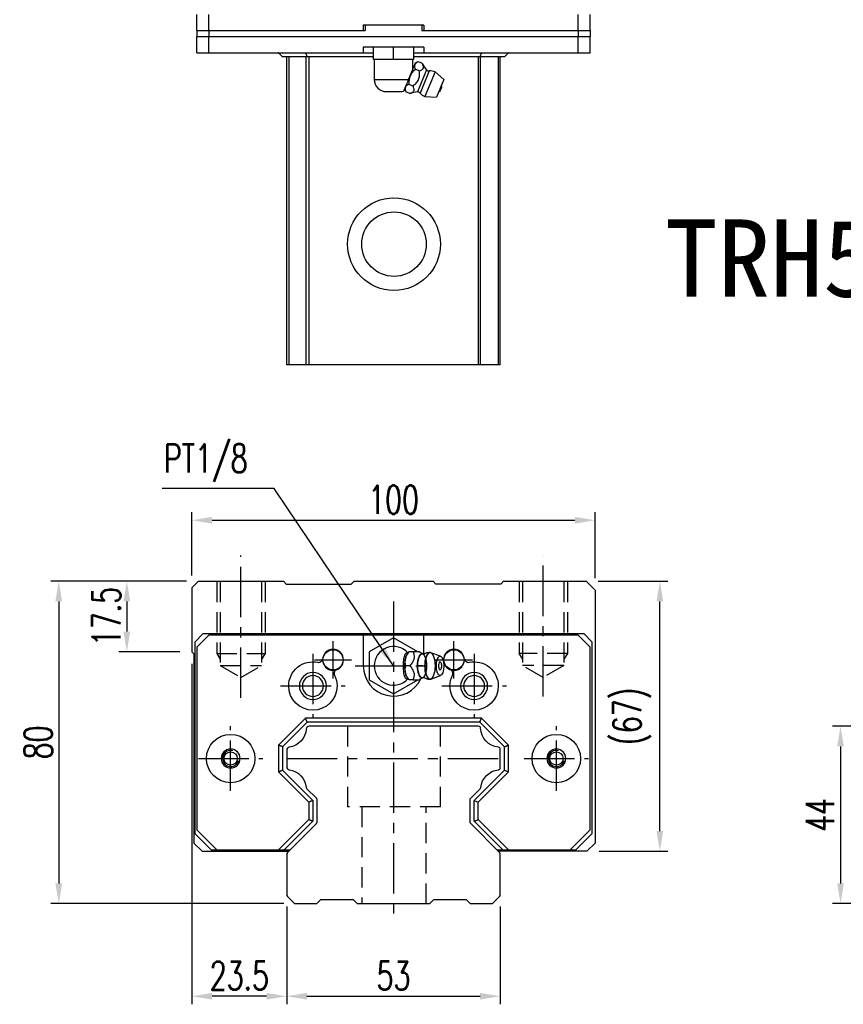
# Model space of a CAD drawing. Header units: millimetres. Extents: x 716 to 1262, y 158 to 653.
# Tile 1 of 3: x 716 to 921, y 163 to 408. Entities that reach past the tile are written whole.
import ezdxf
from ezdxf.enums import TextEntityAlignment as Align

# ---------------------------------------------------------------- set-up
doc = ezdxf.new("R2010")
doc.units = ezdxf.units.MM
doc.header["$LTSCALE"] = 10
doc.linetypes.add('CENTER', pattern=[2, 1.25, -0.25, 0.25, -0.25])
doc.linetypes.add('DASHED', pattern=[0.75, 0.5, -0.25])
for name, color, linetype in [('2', 7, 'Continuous'), ('4', 7, 'Continuous'), ('CHA', 7, 'Continuous'), ('CL', 1, 'CENTER'), ('DIM', 4, 'Continuous'), ('HID', 2, 'DASHED'), ('OUT', 3, 'Continuous')]:
    doc.layers.add(name, color=color, linetype=linetype)
doc.styles.add('DIM-7', font='SIMPLEX.shx', dxfattribs={"width": 0.7, "bigfont": 'chineset.shx'})
doc.styles.add('T', font='kaiu.ttf')
doc.dimstyles.new('CNS', dxfattribs={"dimtxt": 3.5, "dimasz": 2.5, "dimexe": 1, "dimexo": 1.5, "dimgap": 0.09, "dimtad": 0, "dimdsep": 46, "dimtxsty": 'DIM-7', "dimcen": 0.09, "dimclrd": 1, "dimclre": 1, "dimclrt": 4, "dimadec": 0, "dimazin": 0, "dimtfac": 1, "dimtix": 1, "dimtmove": 2, "dimatfit": 3, "dimfxl": 1, "dimtvp": 0.971429, "dimtolj": 1, "dimarcsym": 0})

# ---------------------------------------------------------------- blocks, each defined once
blk = doc.blocks.new('*D64')
at = {"layer": 'DEFPOINTS', "color": 0}
for p in [(782.7, 190.45), (835.7, 190.45), (835.7, 165.14)]:
    blk.add_point(p, dxfattribs=at)
at = {"layer": 'DIM', "color": 7, "lineweight": -2}
for p, q in [((782.7, 187.45), (782.7, 163.14)), ((835.7, 187.45), (835.7, 163.14)), ((787.7, 165.14), (830.7, 165.14))]:
    blk.add_line(p, q, dxfattribs=at)
at = {"layer": 'DIM', "color": 7}
for points in [[(787.7, 165.97), (787.7, 164.31), (782.7, 165.14)], [(830.7, 165.97), (830.7, 164.31), (835.7, 165.14)]]:
    blk.add_solid(points, dxfattribs=at)
at = {"layer": 'DIM', "color": 7, "insert": (809.2, 170.24), "char_height": 7, "attachment_point": 5, "style": 'DIM-7'}
blk.add_mtext('\\A1;53', dxfattribs=at)
blk = doc.blocks.new('*D65')
at = {"layer": 'DEFPOINTS', "color": 0}
for p in [(759.2, 250.64), (782.7, 190.45), (759.2, 165.14)]:
    blk.add_point(p, dxfattribs=at)
at = {"layer": 'DIM', "color": 7, "lineweight": -2}
for p, q in [((759.2, 247.64), (759.2, 163.14)), ((782.7, 187.45), (782.7, 163.14)), ((777.7, 165.14), (764.2, 165.14))]:
    blk.add_line(p, q, dxfattribs=at)
at = {"layer": 'DIM', "color": 7}
for points in [[(764.2, 165.97), (764.2, 164.31), (759.2, 165.14)], [(777.7, 165.97), (777.7, 164.31), (782.7, 165.14)]]:
    blk.add_solid(points, dxfattribs=at)
at = {"layer": 'DIM', "color": 7, "insert": (770.95, 170.24), "char_height": 7, "attachment_point": 5, "style": 'DIM-7'}
blk.add_mtext('\\A1;23.5', dxfattribs=at)
blk = doc.blocks.new('*D56')
at = {"layer": 'DEFPOINTS', "color": 0}
for p in [(760.81, 268.14), (743.04, 250.64), (759.2, 250.64)]:
    blk.add_point(p, dxfattribs=at)
at = {"layer": 'DIM', "color": 7, "lineweight": -2}
for p, q in [((757.81, 268.14), (741.04, 268.14)), ((743.04, 263.14), (743.04, 255.64)), ((756.2, 250.64), (741.04, 250.64))]:
    blk.add_line(p, q, dxfattribs=at)
at = {"layer": 'DIM', "color": 7}
for points in [[(742.21, 263.14), (743.87, 263.14), (743.04, 268.14)], [(742.21, 255.64), (743.87, 255.64), (743.04, 250.64)]]:
    blk.add_solid(points, dxfattribs=at)
at = {"layer": 'DIM', "color": 7, "insert": (737.94, 259.39), "char_height": 7, "attachment_point": 5, "rotation": 90, "style": 'DIM-7'}
blk.add_mtext('\\A1;17.5', dxfattribs=at)
blk = doc.blocks.new('*D66')
at = {"layer": 'DEFPOINTS', "color": 0}
for p in [(760.81, 268.14), (726.16, 188.14), (785.01, 188.14)]:
    blk.add_point(p, dxfattribs=at)
at = {"layer": 'DIM', "color": 7, "lineweight": -2}
for p, q in [((757.81, 268.14), (724.16, 268.14)), ((726.16, 263.14), (726.16, 193.14)), ((782.01, 188.14), (724.16, 188.14))]:
    blk.add_line(p, q, dxfattribs=at)
at = {"layer": 'DIM', "color": 7}
for points in [[(725.32, 263.14), (726.99, 263.14), (726.16, 268.14)], [(725.32, 193.14), (726.99, 193.14), (726.16, 188.14)]]:
    blk.add_solid(points, dxfattribs=at)
at = {"layer": 'DIM', "color": 7, "insert": (721.06, 228.14), "char_height": 7, "attachment_point": 5, "rotation": 90, "style": 'DIM-7'}
blk.add_mtext('\\A1;80', dxfattribs=at)
blk = doc.blocks.new('*D67')
at = {"layer": 'DEFPOINTS', "color": 0}
for p in [(857, 268.14), (875.28, 268.14), (857.2, 201.14)]:
    blk.add_point(p, dxfattribs=at)
at = {"layer": 'DIM', "color": 7, "lineweight": -2}
for p, q in [((860, 268.14), (877.28, 268.14)), ((875.28, 206.14), (875.28, 263.14)), ((860.2, 201.14), (877.28, 201.14))]:
    blk.add_line(p, q, dxfattribs=at)
at = {"layer": 'DIM', "color": 7}
for points in [[(874.45, 263.14), (876.12, 263.14), (875.28, 268.14)], [(874.45, 206.14), (876.12, 206.14), (875.28, 201.14)]]:
    blk.add_solid(points, dxfattribs=at)
at = {"layer": 'DIM', "color": 7, "insert": (868.35, 234.64), "char_height": 7, "attachment_point": 5, "rotation": 90, "style": 'DIM-7'}
blk.add_mtext('\\A1;(67)', dxfattribs=at)
blk = doc.blocks.new('*D57')
at = {"layer": 'DEFPOINTS', "color": 0}
for p in [(940.86, 232.14), (920.1, 188.14), (940.86, 188.14)]:
    blk.add_point(p, dxfattribs=at)
at = {"layer": 'DIM', "color": 7, "lineweight": -2}
for p, q in [((937.86, 232.14), (918.1, 232.14)), ((920.1, 227.14), (920.1, 193.14)), ((937.86, 188.14), (918.1, 188.14))]:
    blk.add_line(p, q, dxfattribs=at)
at = {"layer": 'DIM', "color": 7}
for points in [[(919.27, 227.14), (920.93, 227.14), (920.1, 232.14)], [(919.27, 193.14), (920.93, 193.14), (920.1, 188.14)]]:
    blk.add_solid(points, dxfattribs=at)
at = {"layer": 'DIM', "color": 7, "insert": (915, 210.14), "char_height": 7, "attachment_point": 5, "rotation": 90, "style": 'DIM-7'}
blk.add_mtext('\\A1;44', dxfattribs=at)
blk = doc.blocks.new('*D76')
at = {"layer": 'DEFPOINTS', "color": 0}
for p in [(859.2, 283.28), (759.2, 266.54), (859.2, 265.94)]:
    blk.add_point(p, dxfattribs=at)
at = {"layer": 'DIM', "color": 7, "lineweight": -2}
for p, q in [((759.2, 269.54), (759.2, 285.28)), ((859.2, 268.94), (859.2, 285.28)), ((764.2, 283.28), (854.2, 283.28))]:
    blk.add_line(p, q, dxfattribs=at)
at = {"layer": 'DIM', "color": 7}
for points in [[(764.2, 284.11), (764.2, 282.44), (759.2, 283.28)], [(854.2, 284.11), (854.2, 282.44), (859.2, 283.28)]]:
    blk.add_solid(points, dxfattribs=at)
at = {"layer": 'DIM', "color": 7, "insert": (809.2, 288.38), "char_height": 7, "attachment_point": 5, "style": 'DIM-7'}
blk.add_mtext('\\A1;100', dxfattribs=at)

msp = doc.modelspace()

# ---------------------------------------------------------------- linework, layer by layer
at = {"color": 7, "linetype": 'Continuous', "lineweight": 25}
for p, q in [((760.403, 404.809), (760.403, 408.809)), ((763.403, 404.809), (763.403, 408.809)), ((855.003, 404.809), (855.003, 408.809)), ((858.003, 404.809), (858.003, 408.809)), ((816.703, 406.159), (801.703, 406.159)), ((801.703, 406.159), (801.703, 404.809)), ((802.203, 406.209), (802.203, 404.809)), ((802.203, 406.209), (816.203, 406.209)), ((802.203, 406.159), (802.203, 404.809)), ((816.203, 406.209), (816.203, 404.809)), ((816.203, 406.159), (816.203, 404.809)), ((816.703, 406.159), (816.703, 404.809)), ((760.403, 404.809), (763.403, 404.809)), ((760.403, 404.809), (760.403, 403.309)), ((760.403, 404.809), (763.403, 404.809)), ((760.403, 399.309), (760.403, 403.309)), ((760.403, 403.309), (763.403, 403.309)), ((760.403, 403.309), (763.403, 403.309)), ((763.403, 404.809), (801.703, 404.809)), ((763.403, 404.809), (763.403, 403.309)), ((763.403, 404.809), (802.203, 404.809)), ((763.403, 399.309), (763.403, 403.309)), ((763.403, 403.309), (855.003, 403.309)), ((763.403, 403.309), (855.003, 403.309)), ((816.203, 404.809), (855.003, 404.809)), ((816.703, 404.809), (855.003, 404.809)), ((855.003, 404.809), (858.003, 404.809)), ((855.003, 404.809), (855.003, 403.309)), ((855.003, 404.809), (858.003, 404.809)), ((855.003, 399.309), (855.003, 403.309)), ((855.003, 403.309), (858.003, 403.309)), ((855.003, 403.309), (858.003, 403.309)), ((858.003, 404.809), (858.003, 403.309)), ((858.003, 399.309), (858.003, 403.309)), ((760.403, 399.309), (763.403, 399.309)), ((763.403, 399.309), (801.703, 399.309)), ((780.769, 399.244), (780.676, 399.309)), ((780.703, 399.309), (781.703, 398.309)), ((787.376, 399.309), (787.79, 398.309)), ((816.703, 400.659), (801.703, 400.659)), ((801.703, 400.659), (801.703, 399.309)), ((801.703, 399.309), (804.203, 399.309)), ((804.203, 397.659), (804.203, 400.659)), ((809.203, 397.659), (809.203, 400.659)), ((814.203, 397.659), (814.203, 400.659)), ((814.203, 399.309), (816.703, 399.309)), ((816.703, 400.659), (816.703, 399.309)), ((816.703, 399.309), (855.003, 399.309)), ((831.033, 399.309), (830.618, 398.309)), ((837.703, 399.309), (836.703, 398.309)), ((837.731, 399.309), (837.638, 399.244)), ((855.003, 399.309), (858.003, 399.309)), ((787.79, 398.309), (781.703, 398.309)), ((782.702, 321.809), (782.702, 398.309)), ((783.345, 321.809), (783.345, 398.309)), ((787.569, 321.809), (787.569, 398.309)), ((804.203, 398.309), (787.79, 398.309)), ((788.317, 321.809), (788.317, 398.309)), ((809.203, 397.659), (804.203, 397.659)), ((804.403, 397.659), (804.403, 392.659)), ((814.203, 397.659), (809.203, 397.659)), ((814.589, 396.745), (812.767, 392.347)), ((814.003, 395.332), (814.003, 397.659)), ((830.618, 398.309), (814.203, 398.309)), ((815.362, 397.065), (814.589, 396.745)), ((816.361, 396.651), (815.362, 397.065)), ((830.324, 321.809), (830.324, 398.309)), ((836.703, 398.309), (830.618, 398.309)), ((830.823, 321.809), (830.823, 398.309)), ((835.254, 321.809), (835.254, 398.309)), ((835.702, 321.809), (835.702, 398.309)), ((815.588, 394.784), (814.588, 395.198)), ((817.422, 395.042), (815.156, 389.571)), ((818.059, 394.785), (815.788, 389.303)), ((819.52, 394.54), (816.995, 388.443)), ((821.67, 392.675), (819.52, 394.54)), ((804.403, 392.659), (812.896, 392.659)), ((814.041, 391.05), (813.042, 391.465)), ((821.67, 392.675), (819.834, 388.241)), ((807.403, 389.659), (811.003, 389.659)), ((811.948, 390.37), (812.268, 389.598)), ((813.268, 389.184), (812.268, 389.598)), ((816.995, 388.443), (819.834, 388.241)), ((783.345, 321.809), (782.702, 321.809)), ((787.569, 321.809), (783.345, 321.809)), ((788.317, 321.809), (787.569, 321.809)), ((830.324, 321.809), (788.317, 321.809)), ((830.823, 321.809), (830.324, 321.809)), ((835.254, 321.809), (830.823, 321.809)), ((835.702, 321.809), (835.254, 321.809))]:
    msp.add_line(p, q, dxfattribs=at)
for radius in [11.5, 8]:
    msp.add_circle((809.32, 351.809), radius, dxfattribs=at)
for centre, radius, start, end in [((821.836, 399.106), 6, 204.03595, 222.63712), ((818.011, 395.584), 0.8, 222.63712, 273.45127), ((818.257, 391.491), 3.3, 67.5, 93.45127), ((807.403, 392.659), 3, 180, 270), ((819.351, 391.038), 1.817, 304.10151, 10.89849), ((811.003, 392.659), 3, 270, 283.68025), ((815.403, 383.576), 6, 92.36288, 110.89391), ((815.189, 388.772), 0.8, 41.54873, 92.36288), ((818.257, 391.491), 3.3, 221.54873, 247.5)]:
    msp.add_arc(centre, radius, start, end, dxfattribs=at)
for points, knots in [([(815.362, 397.065), (815.155, 396.98), (814.969, 396.882), (814.741, 396.705), (814.673, 396.641), (814.558, 396.501), (814.51, 396.424), (814.408, 396.18), (814.391, 395.999), (814.439, 395.609), (814.502, 395.406), (814.588, 395.198)], [0, 0, 0, 0, 0.25, 0.25, 0.375, 0.375, 0.5, 0.5, 0.75, 0.75, 1, 1, 1, 1]), ([(815.588, 394.784), (815.804, 394.866), (816.014, 394.952), (816.283, 395.113), (816.365, 395.173), (816.499, 395.306), (816.552, 395.38), (816.621, 395.546), (816.637, 395.637), (816.636, 395.826), (816.621, 395.925), (816.544, 396.23), (816.456, 396.44), (816.361, 396.651)], [0, 0, 0, 0, 0.25, 0.25, 0.375, 0.375, 0.5, 0.5, 0.625, 0.625, 0.75, 0.75, 1, 1, 1, 1]), ([(814.588, 395.198), (814.323, 394.968), (814.073, 394.72), (813.633, 394.165), (813.45, 393.865), (813.248, 393.377), (813.192, 393.207), (813.107, 392.866), (813.076, 392.693), (813.016, 392.17), (813.017, 391.813), (813.042, 391.465)], [0, 0, 0, 0, 0.25, 0.25, 0.5, 0.5, 0.625, 0.625, 0.75, 0.75, 1, 1, 1, 1]), ([(814.041, 391.05), (814.318, 391.279), (814.589, 391.513), (814.955, 391.906), (815.07, 392.046), (815.271, 392.341), (815.357, 392.497), (815.495, 392.828), (815.545, 393.002), (815.612, 393.353), (815.629, 393.531), (815.649, 394.07), (815.622, 394.428), (815.588, 394.784)], [0, 0, 0, 0, 0.25, 0.25, 0.375, 0.375, 0.5, 0.5, 0.625, 0.625, 0.75, 0.75, 1, 1, 1, 1]), ([(812.896, 392.659), (812.81, 392.451), (812.637, 392.033), (812.359, 391.363), (812.113, 390.768), (811.917, 390.295), (811.756, 389.907), (811.684, 389.732), (811.699, 389.769), (811.705, 389.782)], [0, 0, 0, 0, 0.1322509, 0.2649098, 0.3927052, 0.5165745, 0.6475103, 0.8744064, 1, 1, 1, 1]), ([(813.042, 391.465), (812.835, 391.379), (812.65, 391.281), (812.421, 391.105), (812.353, 391.041), (812.238, 390.9), (812.19, 390.823), (812.088, 390.579), (812.071, 390.398), (812.119, 390.008), (812.182, 389.805), (812.268, 389.598)], [0, 0, 0, 0, 0.25, 0.25, 0.375, 0.375, 0.5, 0.5, 0.75, 0.75, 1, 1, 1, 1]), ([(813.268, 389.184), (813.484, 389.266), (813.694, 389.352), (813.963, 389.512), (814.045, 389.572), (814.179, 389.705), (814.232, 389.779), (814.301, 389.945), (814.317, 390.036), (814.316, 390.225), (814.301, 390.324), (814.224, 390.63), (814.136, 390.84), (814.041, 391.05)], [0, 0, 0, 0, 0.25, 0.25, 0.375, 0.375, 0.5, 0.5, 0.625, 0.625, 0.75, 0.75, 1, 1, 1, 1])]:
    msp.add_open_spline(points, degree=3, knots=knots, dxfattribs=at)
at = {"layer": '2', "color": 7, "linetype": 'Continuous'}
for p, q in [((809.202, 254.071), (803.202, 250.607)), ((815.202, 250.607), (809.202, 254.071)), ((803.202, 250.607), (803.202, 243.678)), ((813.03, 250.644), (812.722, 250.278)), ((815.643, 250.642), (814.047, 250.642)), ((820.879, 249.519), (818.432, 250.411)), ((818.432, 243.874), (820.879, 244.765)), ((803.202, 243.678), (809.202, 240.214)), ((809.202, 240.214), (815.202, 243.678)), ((812.722, 244.007), (813.03, 243.641))]:
    msp.add_line(p, q, dxfattribs=at)
at = {"layer": '2', "color": 0, "linetype": 'Continuous'}
for p, q in [((830.324, 232.142), (788.317, 232.142)), ((782.702, 226.213), (782.702, 222.071)), ((835.702, 221.85), (835.702, 226.434)), ((787.702, 216.643), (790.056, 214.29)), ((828.349, 214.287), (830.703, 216.641)), ((790.202, 213.936), (790.202, 208.348)), ((828.202, 208.35), (828.202, 213.934)), ((790.056, 207.994), (782.995, 200.933)), ((835.409, 200.936), (828.349, 207.997)), ((782.702, 200.226), (782.702, 190.454)), ((835.702, 190.451), (835.702, 200.229)), ((782.922, 189.924), (784.484, 188.362)), ((790.204, 188.142), (791.203, 189.141)), ((791.203, 189.142), (799.203, 189.142)), ((799.203, 189.143), (800.203, 188.142)), ((818.203, 188.142), (819.203, 189.142)), ((819.203, 189.142), (827.203, 189.142)), ((827.203, 189.143), (828.203, 188.143)), ((833.924, 188.362), (835.483, 189.921)), ((785.014, 188.142), (790.204, 188.142)), ((800.203, 188.142), (818.203, 188.142)), ((828.203, 188.142), (833.393, 188.142))]:
    msp.add_line(p, q, dxfattribs=at)
at = {"layer": '2', "color": 0, "linetype": 'DASHED'}
for p, q in [((797.82, 232.142), (797.82, 212.142)), ((820.82, 212.142), (820.82, 232.142)), ((820.82, 212.142), (797.82, 212.142)), ((801.32, 212.142), (801.32, 188.142)), ((817.32, 188.142), (817.32, 212.142))]:
    msp.add_line(p, q, dxfattribs=at)
at = {"layer": '2', "color": 7, "linetype": 'Continuous'}
for centre, radius, start, end in [((809.202, 247.142), 4.8, 41.84413, 318.15588), ((819.351, 247.142), 1.817, 0, 25.36197), ((819.351, 247.142), 1.817, 334.63803, 0)]:
    msp.add_arc(centre, radius, start, end, dxfattribs=at)
at = {"layer": '2', "color": 0, "linetype": 'Continuous', "extrusion": (0, 0, -1)}
for centre, radius, start, end in [((-782.635, 231.854), 4.95, 184.64882, 261.76029), ((-835.77, 231.854), 4.95, 275.97572, 357.77095), ((-782.635, 216.429), 4.95, 98.23971, 174.02214), ((-835.77, 216.429), 4.95, 5.95157, 84.02428), ((-789.702, 213.936), 0.5, 135, 180), ((-828.702, 213.934), 0.5, 0, 45.00002), ((-789.702, 208.348), 0.5, 180, 224.99999), ((-828.702, 208.35), 0.5, 315, 0)]:
    msp.add_arc(centre, radius, start, end, dxfattribs=at)
at = {"layer": '2', "color": 0, "linetype": 'Continuous'}
for centre, radius, start, end in [((788.317, 231.392), 0.75, 90, 175.35118), ((830.324, 231.642), 0.5, 2.22905, 90), ((783.452, 226.213), 0.75, 98.23971, 180), ((835.202, 226.434), 0.5, 0, 84.02428), ((783.452, 222.071), 0.75, 180, 261.76029), ((835.202, 221.85), 0.5, 275.97572, 0), ((788.056, 216.997), 0.5, 185.97786, 225), ((830.349, 216.995), 0.5, 314.99998, 354.04843), ((783.702, 200.226), 1, 135.00001, 180), ((834.702, 200.229), 1, 0, 45), ((783.452, 190.454), 0.75, 180, 225.00008), ((785.014, 188.892), 0.75, 225.00008, 270), ((833.393, 188.892), 0.75, 270, 314.99994), ((834.952, 190.451), 0.75, 314.99994, 0)]:
    msp.add_arc(centre, radius, start, end, dxfattribs=at)
at = {"layer": '2', "color": 7, "linetype": 'Continuous'}
for centre, major_axis, start_param, end_param in [((813.268, 247.142), (0, 3.445), 0.4270949, 2.7144982), ((816.29, 247.142), (0, 2.962), 0, 3.1415928), ((816.29, 247.142), (0, 2.962), 6.0887993, 6.2831853), ((818.257, 247.142), (0, 3.3), 0, 3.1415926), ((818.257, 247.142), (0, 3.3), 6.1447586, 6.2831853), ((820.752, 247.142), (0, 1), 0, 3.1415928), ((820.752, 247.142), (0, 1), 5.6040129, 6.2831853), ((820.752, 247.142), (0, 1), 3.1415926, 3.8208643), ((816.29, 247.142), (0, 2.962), 3.1415926, 3.3370582), ((818.257, 247.142), (0, 3.3), 3.1415927, 3.2801171)]:
    msp.add_ellipse(centre, major_axis=major_axis, ratio=0.382683, start_param=start_param, end_param=end_param, dxfattribs=at)
for centre, major_axis in [((816.29, 247.142), (0, 2.962)), ((818.257, 247.142), (0, 3.3)), ((820.752, 247.142), (0, 2.4))]:
    msp.add_ellipse(centre, major_axis=major_axis, ratio=0.382683, dxfattribs=at)
for points, knots in [([(812.769, 243.954), (812.725, 243.92), (812.679, 243.896), (812.542, 243.856), (812.448, 243.87), (812.274, 243.981), (812.191, 244.076), (812.047, 244.326), (811.983, 244.482), (811.874, 244.843), (811.83, 245.052), (811.737, 245.648), (811.709, 246.059), (811.676, 247.059), (811.679, 247.664), (811.736, 248.559), (811.768, 248.867), (811.861, 249.385), (811.917, 249.608), (812.056, 249.983), (812.14, 250.14), (812.312, 250.338), (812.399, 250.394), (812.572, 250.426), (812.659, 250.405), (812.751, 250.344), (812.76, 250.338), (812.769, 250.331)], [0, 0, 0, 0, 0.0360275, 0.0360275, 0.1070265, 0.1070265, 0.1753847, 0.1753847, 0.2415106, 0.2415106, 0.3113086, 0.3113086, 0.4329125, 0.4329125, 0.6100429, 0.6100429, 0.7029399, 0.7029399, 0.7803107, 0.7803107, 0.858407, 0.858407, 0.9263707, 0.9263707, 0.9927712, 0.9927712, 1, 1, 1, 1]), ([(812.273, 247.143), (812.102, 247.69), (812.024, 248.275), (812.291, 249.497), (812.631, 250.092), (813.046, 250.642)], [0, 0, 0, 0, 0.5, 0.5, 1, 1, 1, 1]), ([(814.047, 250.642), (814.166, 250.296), (814.277, 249.942), (814.335, 249.313), (814.317, 249.045), (814.171, 248.517), (814.044, 248.255), (813.71, 247.708), (813.494, 247.423), (813.274, 247.143)], [0, 0, 0, 0, 0.316279, 0.316279, 0.5305075, 0.5305075, 0.7443494, 0.7443494, 1, 1, 1, 1]), ([(816.534, 250.046), (816.359, 250.132), (816.03, 250.318), (815.728, 250.554), (815.628, 250.657), (815.627, 250.658)], [0, 0, 0, 0, 0.4665667, 0.9926759, 1, 1, 1, 1]), ([(816.678, 250.041), (816.679, 250.041), (816.678, 250.04), (816.543, 250.031), (816.529, 250.04), (816.525, 250.044)], [0, 0, 0, 0, 0.2139158, 0.7161953, 1, 1, 1, 1]), ([(818.258, 250.421), (818.093, 250.431), (817.694, 250.42), (817.152, 250.275), (816.808, 250.102), (816.68, 250.024)], [0, 0, 0, 0, 0.2958099, 0.7301371, 1, 1, 1, 1]), ([(813.046, 243.643), (812.633, 244.19), (812.297, 244.775), (812.024, 245.997), (812.101, 246.592), (812.273, 247.142)], [0, 0, 0, 0, 0.5, 0.5, 1, 1, 1, 1]), ([(813.274, 247.142), (813.545, 246.796), (813.813, 246.442), (814.149, 245.813), (814.25, 245.545), (814.337, 245.017), (814.326, 244.755), (814.234, 244.208), (814.143, 243.923), (814.047, 243.643)], [0, 0, 0, 0, 0.316279, 0.316279, 0.5305075, 0.5305075, 0.7443494, 0.7443494, 1, 1, 1, 1]), ([(814.047, 243.642), (814.602, 243.642), (815.163, 243.642), (815.62, 243.642), (815.658, 243.642), (815.644, 243.642)], [0, 0, 0, 0, 0.6004936, 0.6004936, 1, 1, 1, 1]), ([(815.646, 243.639), (815.664, 243.657), (815.803, 243.795), (816.106, 244.024), (816.422, 244.182), (816.534, 244.232)], [0, 0, 0, 0, 0.0950335, 0.7034174, 1, 1, 1, 1]), ([(816.52, 244.238), (816.536, 244.247), (816.567, 244.267), (816.703, 244.228), (816.69, 244.239), (816.688, 244.241)], [0, 0, 0, 0, 0.3884838, 0.9316371, 1, 1, 1, 1]), ([(816.685, 244.26), (816.816, 244.18), (817.161, 244.006), (817.701, 243.866), (818.096, 243.852), (818.258, 243.86)], [0, 0, 0, 0, 0.2760067, 0.7089354, 1, 1, 1, 1])]:
    msp.add_open_spline(points, degree=3, knots=knots, dxfattribs=at)
for points, degree in [([(813.046, 250.642), (813.035, 250.642), (813.029, 250.642), (813.029, 250.642)], 3), ([(814.047, 250.642), (813.046, 250.642)], 1), ([(813.274, 247.142), (812.273, 247.142)], 1), ([(814.047, 243.642), (813.046, 243.642)], 1)]:
    msp.add_open_spline(points, degree=degree, dxfattribs=at)
at = {"layer": '4', "color": 7, "linetype": 'DASHED'}
msp.add_open_spline([(816.367, 247.142), (815.366, 247.143)], degree=1, dxfattribs=at)
at = {"layer": 'CL', "color": 0}
for p, q in [((771.336, 239.211), (771.336, 274.555)), ((846.336, 239.511), (846.336, 274.555)), ((782.702, 224.142), (835.702, 224.142))]:
    msp.add_line(p, q, dxfattribs=at)
at = {"layer": 'CL', "color": 7}
for p, q in [((809.202, 263.142), (809.202, 183.142)), ((794.202, 244.042), (794.202, 253.242)), ((824.202, 244.042), (824.202, 253.242)), ((789.202, 250.142), (789.202, 234.142)), ((829.202, 250.142), (829.202, 234.142)), ((789.602, 248.642), (798.802, 248.642)), ((799.702, 247.142), (818.702, 247.142)), ((819.602, 248.642), (828.802, 248.642)), ((781.202, 242.142), (797.202, 242.142)), ((821.202, 242.142), (837.202, 242.142)), ((768.802, 216.142), (768.802, 232.142)), ((849.602, 216.142), (849.602, 232.142)), ((760.802, 224.142), (776.802, 224.142)), ((841.602, 224.142), (857.602, 224.142))]:
    msp.add_line(p, q, dxfattribs=at)
at = {"layer": 'HID', "color": 0}
for p, q in [((765.336, 267.943), (765.336, 250.243)), ((766.186, 267.943), (766.186, 247.243)), ((776.486, 267.943), (776.486, 247.243)), ((777.336, 267.943), (777.336, 250.243)), ((840.336, 267.943), (840.336, 250.243)), ((841.186, 267.943), (841.186, 247.243)), ((851.486, 267.943), (851.486, 247.243)), ((852.336, 267.943), (852.336, 250.243)), ((765.336, 250.243), (777.336, 250.243)), ((765.336, 250.243), (766.186, 248.771)), ((777.337, 250.242), (776.487, 248.77)), ((840.334, 250.242), (841.184, 248.77)), ((852.336, 250.243), (840.336, 250.243)), ((852.335, 250.243), (851.485, 248.771)), ((766.186, 247.243), (776.486, 247.243)), ((766.186, 247.243), (771.336, 244.27)), ((771.336, 244.27), (776.486, 247.243)), ((851.486, 247.243), (841.186, 247.243)), ((846.336, 244.27), (841.186, 247.243)), ((851.486, 247.243), (846.336, 244.27))]:
    msp.add_line(p, q, dxfattribs=at)
at = {"layer": 'HID', "color": 7}
for p, q in [((780.702, 227.471), (780.702, 227.472)), ((837.702, 227.47), (837.702, 227.47)), ((788.202, 213.312), (788.202, 213.313))]:
    msp.add_line(p, q, dxfattribs=at)
at = {"layer": 'OUT', "color": 0, "linetype": 'Continuous'}
for p, q in [((760.805, 268.142), (759.202, 266.54)), ((759.202, 266.54), (759.202, 250.642)), ((760.805, 268.142), (781.904, 268.142)), ((782.604, 267.442), (781.904, 268.142)), ((782.604, 267.442), (798.704, 267.442)), ((798.704, 267.442), (799.404, 268.142)), ((799.404, 268.142), (819.003, 268.142)), ((819.703, 267.442), (819.003, 268.142)), ((835.8, 267.442), (819.7, 267.442)), ((835.8, 267.442), (836.5, 268.142)), ((836.5, 268.142), (857.002, 268.142)), ((857.002, 268.142), (859.202, 265.942)), ((859.202, 265.942), (859.202, 203.142)), ((759.202, 250.642), (759.702, 250.142)), ((759.702, 250.142), (759.702, 203.142)), ((761.702, 201.142), (759.702, 203.142)), ((857.202, 201.142), (859.202, 203.142)), ((761.702, 201.142), (783.204, 201.142)), ((857.202, 201.142), (835.203, 201.142))]:
    msp.add_line(p, q, dxfattribs=at)
at = {"layer": 'OUT', "color": 7}
for p, q in [((760.002, 253.143), (762.002, 255.142)), ((763.402, 254.742), (760.402, 251.742)), ((762.002, 255.142), (856.403, 255.142)), ((855.002, 254.742), (763.402, 254.742)), ((801.702, 254.742), (801.702, 247.142)), ((816.702, 250.038), (816.702, 254.742)), ((858.002, 251.742), (855.002, 254.742)), ((856.403, 255.142), (858.402, 253.143)), ((760.002, 205.442), (760.002, 253.143)), ((760.402, 251.742), (760.402, 206.442)), ((858.002, 206.442), (858.002, 251.742)), ((858.402, 253.143), (858.402, 205.442)), ((787.373, 234.142), (780.702, 227.471)), ((787.788, 233.142), (781.702, 227.057)), ((831.03, 234.142), (787.373, 234.142)), ((787.788, 233.142), (787.373, 234.142)), ((830.615, 233.142), (787.788, 233.142)), ((836.702, 227.055), (830.615, 233.142)), ((837.702, 227.47), (831.03, 234.142)), ((780.702, 227.471), (780.702, 220.812)), ((837.702, 220.814), (837.702, 227.47)), ((781.702, 227.057), (781.702, 221.227)), ((836.702, 221.228), (836.702, 227.055)), ((780.702, 220.812), (788.202, 213.312)), ((781.702, 221.227), (789.202, 213.727)), ((829.202, 213.728), (836.702, 221.228)), ((830.202, 213.314), (837.702, 220.814)), ((836.702, 221.228), (837.702, 220.814)), ((788.202, 213.312), (788.202, 208.97)), ((789.202, 213.727), (789.202, 208.555)), ((829.202, 208.555), (829.202, 213.728)), ((829.202, 213.728), (830.202, 213.314)), ((830.202, 208.97), (830.202, 213.314)), ((788.202, 208.97), (780.675, 201.442)), ((789.202, 208.555), (782.089, 201.442)), ((836.315, 201.442), (829.202, 208.555)), ((837.73, 201.442), (830.202, 208.97)), ((760.002, 205.442), (764.002, 201.442)), ((760.402, 206.442), (765.402, 201.442)), ((853.002, 201.442), (858.002, 206.442)), ((854.402, 201.442), (858.402, 205.442)), ((764.002, 201.442), (765.402, 201.442)), ((765.402, 201.442), (783.504, 201.442)), ((834.903, 201.442), (853.002, 201.442)), ((853.002, 201.442), (854.402, 201.442))]:
    msp.add_line(p, q, dxfattribs=at)
for centre, radius in [((794.202, 248.632), 2.5), ((824.202, 248.632), 2.5), ((768.802, 224.142), 1.65), ((849.602, 224.142), 1.65)]:
    msp.add_circle(centre, radius, dxfattribs=at)
at = {"layer": 'OUT', "color": 7, "extrusion": (0, 0, -1)}
for centre in [(-789.202, 242.142), (-829.202, 242.142)]:
    msp.add_circle(centre, 2.6, dxfattribs=at)
at = {"layer": 'OUT', "color": 7}
for centre, radius, start, end in [((794.202, 248.642), 2.6, 0, 180), ((824.202, 248.642), 2.6, 0, 180), ((790.62, 248.997), 1, 258.31645, 354.34133), ((794.202, 248.642), 2.6, 180, 0), ((809.202, 247.142), 7.5, 180, 334.50068), ((824.202, 248.642), 2.6, 180, 0), ((827.785, 248.997), 1, 185.65867, 281.68355), ((789.202, 242.142), 3.35, 0, 180), ((795.464, 245.271), 1, 110.52149, 206.54637), ((822.94, 245.271), 1, 333.45363, 69.47851), ((829.202, 242.142), 3.35, 0, 180), ((789.202, 242.142), 3.35, 180, 0), ((829.202, 242.142), 3.35, 180, 0), ((768.802, 224.142), 2.35, 0, 180), ((768.802, 224.142), 2, 75, 345), ((849.602, 224.142), 2.35, 0, 180), ((849.602, 224.142), 2, 75, 345), ((768.802, 224.142), 2.35, 180, 0), ((849.602, 224.142), 2.35, 180, 0)]:
    msp.add_arc(centre, radius, start, end, dxfattribs=at)
at = {"layer": 'OUT', "color": 7, "extrusion": (0, 0, -1)}
for centre, start, end in [((-789.202, 242.142), 0, 101.68355), ((-829.202, 242.142), 78.31645, 180), ((-789.202, 242.142), 153.45363, 180), ((-829.202, 242.142), 0, 26.54637), ((-789.202, 242.142), 180, 0), ((-829.202, 242.142), 180, 0), ((-768.802, 224.142), 0, 180), ((-849.602, 224.142), 0, 180), ((-768.802, 224.142), 180, 0), ((-849.602, 224.142), 180, 0)]:
    msp.add_arc(centre, 6, start, end, dxfattribs=at)
at = {"layer": 'OUT', "color": 7}
for points in [[(830.615, 233.142), (831.03, 234.142)], [(781.702, 227.057), (780.702, 227.471)], [(836.702, 227.055), (837.702, 227.47)], [(781.702, 221.227), (780.702, 220.813)], [(789.202, 213.727), (788.202, 213.313)], [(789.202, 208.555), (788.202, 208.97)], [(829.202, 208.555), (830.202, 208.97)]]:
    msp.add_open_spline(points, degree=1, dxfattribs=at)

# ---------------------------------------------------------------- texts
at = {"layer": 'CHA', "style": 'T'}
msp.add_text('TRH55VE-ZN', height=19.2, dxfattribs=at).set_placement((941.881, 348.173), align=Align.MIDDLE)
at = {"layer": 'DIM', "color": 7, "insert": (773.01, 292.795), "char_height": 7, "attachment_point": 9, "style": 'DIM-7'}
msp.add_mtext('\\A1;PT1/8', dxfattribs=at)

# ---------------------------------------------------------------- dimensions: what is measured, and where the dimension line sits
at = {"layer": 'DIM', "color": 0}
for base, p1, p2, picture, middle in [((859.202, 283.277), (759.202, 266.54), (859.202, 265.942), '*D76', (809.202, 288.377)), ((759.202, 165.14), (782.702, 190.454), (759.202, 250.642), '*D65', (770.952, 170.24)), ((835.702, 165.14), (782.702, 190.454), (835.702, 190.454), '*D64', (809.202, 170.24))]:
    dim = msp.add_linear_dim(base=base, p1=p1, p2=p2, dimstyle='CNS', override={"dimscale": 2, "dimgap": 0.8, "dimtad": 1, "dimclrd": 7, "dimclre": 7, "dimclrt": 7, "dimadec": 2, "dimazin": 2, "dimtmove": 1}, dxfattribs=at)
    dim.commit()
    dim.dimension.update_dxf_attribs({"geometry": picture, "text_midpoint": middle})
for base, p1, p2, picture, middle in [((726.158, 188.142), (760.805, 268.142), (785.014, 188.142), '*D66', (721.058, 228.142)), ((743.042, 250.642), (760.805, 268.142), (759.202, 250.642), '*D56', (737.942, 259.392)), ((920.099, 188.142), (940.858, 232.142), (940.858, 188.142), '*D57', (914.999, 210.142))]:
    dim = msp.add_linear_dim(base=base, p1=p1, p2=p2, angle=90, dimstyle='CNS', override={"dimscale": 2, "dimgap": 0.8, "dimtad": 1, "dimclrd": 7, "dimclre": 7, "dimclrt": 7, "dimadec": 2, "dimazin": 2, "dimtmove": 1}, dxfattribs=at)
    dim.commit()
    dim.dimension.update_dxf_attribs({"geometry": picture, "text_midpoint": middle})
dim = msp.add_linear_dim(base=(875.285, 268.142), p1=(857.202, 201.142), p2=(857.002, 268.142), angle=90, text='(<>)', dimstyle='CNS', override={"dimscale": 2, "dimgap": 0.8, "dimtad": 1, "dimclrd": 7, "dimclre": 7, "dimclrt": 7, "dimadec": 2, "dimazin": 2, "dimtmove": 1}, dxfattribs=at)
dim.commit()
dim.dimension.update_dxf_attribs({"geometry": '*D67', "text_midpoint": (868.352, 234.642)})

# ---------------------------------------------------------------- leaders
at = {"layer": 'DIM', "color": 7, "annotation_type": 0, "has_hookline": 1, "hookline_direction": 1, "text_width": 21.233}
msp.add_leader([(809.202, 247.142), (779.61, 291.195), (774.61, 291.195)], dimstyle='CNS', override={"dimscale": 2, "dimgap": 0.8, "dimtad": 1, "dimclrd": 7, "dimclre": 4, "dimadec": 2, "dimazin": 2, "dimtmove": 1}, dxfattribs=at)

doc.saveas('drawing.dxf')
